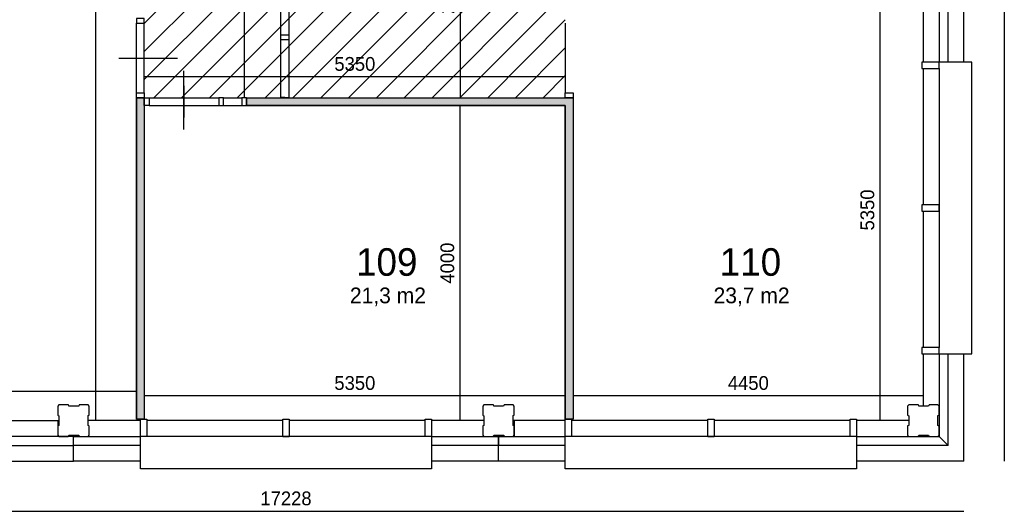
# Model space of a CAD drawing. Extents: x 126249 to 198477, y 373 to 102273.
# Tile 21 of 54: x 185965 to 198477, y 11022 to 17263. Entities that reach past the tile are written whole.
import ezdxf

# ---------------------------------------------------------------- set-up
doc = ezdxf.new("R2010")
doc.units = 0
doc.header["$MEASUREMENT"] = 0
doc.header["$PDMODE"] = 35
doc.header["$PDSIZE"] = -0.5
doc.layers.get('0').update_dxf_attribs({"linetype": 'CONTINUOUS'})
doc.layers.get('DEFPOINTS').update_dxf_attribs({"linetype": 'CONTINUOUS'})
for name, color, linetype in [('AA$1A---_ARCEER', 252, 'CONTINUOUS'), ('AL21----_BUITENWAND', 252, 'CONTINUOUS'), ('AL22----_BINNENWAND', 252, 'CONTINUOUS'), ('AL31----_BUITENKOZIJN', 252, 'CONTINUOUS'), ('AL32----_BINNENKOZIJN', 252, 'CONTINUOUS'), ('AM$1A---_MAATVOERING', 252, 'CONTINUOUS'), ('Betonpalen', 252, 'CONTINUOUS'), ('Brandweer', 252, 'CONTINUOUS'), ('LAYER01', 252, 'CONTINUOUS'), ('M2', 252, 'CONTINUOUS'), ('NUL', 252, 'CONTINUOUS'), ('UNUSEDHATCH', 252, 'CONTINUOUS')]:
    doc.layers.add(name, color=color, linetype=linetype)
doc.styles.add('B-01', font='b-gbp')
doc.dimstyles.new('BBA_STAND', dxfattribs={"dimtxt": 175, "dimasz": 1, "dimexe": 1, "dimexo": 0.001, "dimgap": 75, "dimtad": 1, "dimdec": 0, "dimzin": 0, "dimdsep": 46, "dimtxsty": 'B-01', "dimblk": 'NONE', "dimblk1": 'NONE', "dimblk2": 'PIJL1', "dimcen": 1, "dimse1": 1, "dimse2": 1, "dimclrd": 256, "dimclre": 1, "dimclrt": 256, "dimadec": 0, "dimazin": 0, "dimtfac": 1, "dimtdec": 0, "dimtmove": 0, "dimatfit": 0, "dimldrblk": 'PIJL1', "dimfxl": 1, "dimtolj": 1, "dimtzin": 0, "dimarcsym": 0})

# ---------------------------------------------------------------- blocks, each defined once
blk = doc.blocks.new('*D13')
at = {"layer": 'AM$1A---_MAATVOERING', "lineweight": -2, "transparency": 16777216}
blk.add_line((180735, 11022), (197963, 11022), dxfattribs=at)
at = {"layer": 'DEFPOINTS', "color": 0, "transparency": 16777216}
for p in [(180735, 11659), (197963, 11660), (197963, 11022)]:
    blk.add_point(p, dxfattribs=at)
at = {"layer": 'AM$1A---_MAATVOERING', "transparency": 16777216, "insert": (189349, 11185), "char_height": 175, "attachment_point": 5, "style": 'B-01'}
blk.add_mtext('\\A1;17228', dxfattribs=at)
blk = doc.blocks.new('_None')
blk = doc.blocks.new('PIJL1')
at = {"color": 1, "linetype": 'ByBlock'}
blk.add_line((0, 83), (0, -83), dxfattribs=at)
blk.add_solid([(-100, 17), (-100, -17), (0, 0)], dxfattribs=at)
blk = doc.blocks.new('*D14')
at = {"layer": 'AM$1A---_MAATVOERING', "lineweight": -2, "transparency": 16777216}
blk.add_line((198477, 34287), (198477, 11660), dxfattribs=at)
at = {"layer": 'DEFPOINTS', "color": 0, "transparency": 16777216}
for p in [(197963, 34287), (197963, 11660), (198477, 11660)]:
    blk.add_point(p, dxfattribs=at)
at = {"layer": 'AM$1A---_MAATVOERING', "transparency": 16777216, "insert": (198315, 22973), "char_height": 175, "attachment_point": 5, "rotation": 90, "style": 'B-01'}
blk.add_mtext('\\A1;22628', dxfattribs=at)
blk = doc.blocks.new('*D82')
at = {"layer": 'AM$1A---_MAATVOERING', "lineweight": -2, "transparency": 16777216}
blk.add_line((196900, 12173), (196900, 17523), dxfattribs=at)
at = {"layer": 'DEFPOINTS', "color": 0, "transparency": 16777216}
for p in [(196900, 17523), (196900, 17523), (196900, 12173)]:
    blk.add_point(p, dxfattribs=at)
at = {"layer": 'AM$1A---_MAATVOERING', "transparency": 16777216, "insert": (196738, 14848), "char_height": 175, "attachment_point": 5, "rotation": 90, "style": 'B-01'}
blk.add_mtext('\\A1;5350', dxfattribs=at)
blk = doc.blocks.new('*D85')
at = {"layer": 'AM$1A---_MAATVOERING', "lineweight": -2, "transparency": 16777216}
blk.add_line((197449, 12487), (192999, 12487), dxfattribs=at)
at = {"layer": 'DEFPOINTS', "color": 0, "transparency": 16777216}
for p in [(192999, 12691), (197449, 12691), (192999, 12487)]:
    blk.add_point(p, dxfattribs=at)
at = {"layer": 'AM$1A---_MAATVOERING', "transparency": 16777216, "insert": (195224, 12650), "char_height": 175, "attachment_point": 5, "style": 'B-01'}
blk.add_mtext('\\A1;4450', dxfattribs=at)
blk = doc.blocks.new('*D86')
at = {"layer": 'AM$1A---_MAATVOERING', "lineweight": -2, "transparency": 16777216}
blk.add_line((192899, 12487), (187549, 12487), dxfattribs=at)
at = {"layer": 'DEFPOINTS', "color": 0, "transparency": 16777216}
for p in [(187549, 13412), (192899, 13412), (187549, 12487)]:
    blk.add_point(p, dxfattribs=at)
at = {"layer": 'AM$1A---_MAATVOERING', "transparency": 16777216, "insert": (190224, 12650), "char_height": 175, "attachment_point": 5, "style": 'B-01'}
blk.add_mtext('\\A1;5350', dxfattribs=at)
blk = doc.blocks.new('*D265')
at = {"layer": 'AM$1A---_MAATVOERING', "lineweight": -2, "transparency": 16777216}
blk.add_line((191562, 18923), (191562, 16273), dxfattribs=at)
at = {"layer": 'DEFPOINTS', "color": 0, "transparency": 16777216}
for p in [(192020, 18923), (191562, 16273), (192020, 16273)]:
    blk.add_point(p, dxfattribs=at)
at = {"layer": 'AM$1A---_MAATVOERING', "transparency": 16777216, "insert": (191400, 17598), "char_height": 175, "attachment_point": 5, "rotation": 90, "style": 'B-01'}
blk.add_mtext('\\A1;2650', dxfattribs=at)
blk = doc.blocks.new('*D87')
at = {"layer": 'AM$1A---_MAATVOERING', "lineweight": -2, "transparency": 16777216}
blk.add_line((191562, 12173), (191562, 16173), dxfattribs=at)
at = {"layer": 'DEFPOINTS', "color": 0, "transparency": 16777216}
for p in [(191531, 16173), (191562, 16173), (191531, 12173)]:
    blk.add_point(p, dxfattribs=at)
at = {"layer": 'AM$1A---_MAATVOERING', "transparency": 16777216, "insert": (191400, 14173), "char_height": 175, "attachment_point": 5, "rotation": 90, "style": 'B-01'}
blk.add_mtext('\\A1;4000', dxfattribs=at)
blk = doc.blocks.new('*D266')
at = {"layer": 'AM$1A---_MAATVOERING', "lineweight": -2, "transparency": 16777216}
blk.add_line((192899, 16538), (187549, 16538), dxfattribs=at)
at = {"layer": 'DEFPOINTS', "color": 0, "transparency": 16777216}
for p in [(187549, 17730), (192899, 17523), (187549, 16538)]:
    blk.add_point(p, dxfattribs=at)
at = {"layer": 'AM$1A---_MAATVOERING', "transparency": 16777216, "insert": (190224, 16701), "char_height": 175, "attachment_point": 5, "style": 'B-01'}
blk.add_mtext('\\A1;5350', dxfattribs=at)
blk = doc.blocks.new('*D268')
at = {"layer": 'AM$1A---_MAATVOERING', "lineweight": -2, "transparency": 16777216}
blk.add_line((188816, 29575), (188816, 16273), dxfattribs=at)
at = {"layer": 'DEFPOINTS', "color": 0, "transparency": 16777216}
for p in [(188920, 29575), (188816, 16273), (188920, 16273)]:
    blk.add_point(p, dxfattribs=at)
at = {"layer": 'AM$1A---_MAATVOERING', "transparency": 16777216, "insert": (188654, 22924), "char_height": 175, "attachment_point": 5, "rotation": 90, "style": 'B-01'}
blk.add_mtext('\\A1;13302', dxfattribs=at)
blk = doc.blocks.new('*D97')
at = {"layer": 'AM$1A---_MAATVOERING', "lineweight": -2, "transparency": 16777216}
blk.add_line((181249, 12546), (187449, 12546), dxfattribs=at)
at = {"layer": 'DEFPOINTS', "color": 0, "transparency": 16777216}
for p in [(181249, 12731), (187449, 12731), (187449, 12546)]:
    blk.add_point(p, dxfattribs=at)
at = {"layer": 'AM$1A---_MAATVOERING', "transparency": 16777216, "insert": (184349, 12709), "char_height": 175, "attachment_point": 5, "style": 'B-01'}
blk.add_mtext('\\A1;6200', dxfattribs=at)
blk = doc.blocks.new('*D98')
at = {"layer": 'AM$1A---_MAATVOERING', "lineweight": -2, "transparency": 16777216}
blk.add_line((186931, 12173), (186931, 26573), dxfattribs=at)
at = {"layer": 'DEFPOINTS', "color": 0, "transparency": 16777216}
for p in [(186131, 26573), (186931, 26573), (186131, 12173)]:
    blk.add_point(p, dxfattribs=at)
at = {"layer": 'AM$1A---_MAATVOERING', "transparency": 16777216, "insert": (186769, 19373), "char_height": 175, "attachment_point": 5, "rotation": 90, "style": 'B-01'}
blk.add_mtext('\\A1;14400', dxfattribs=at)

msp = doc.modelspace()

# ---------------------------------------------------------------- hatches: boundary and pattern name
at = {"layer": 'AA$1A---_ARCEER'}
h = msp.add_hatch(dxfattribs=at)
h.set_pattern_fill('ANSI31', color=256, scale=2000, style=0)
h.set_pattern_definition([(45, (118716.53, 0), (-176.7767, 176.7767), [])])
h.paths.add_polyline_path([(189248.8, 18923.5), (189248.8, 28275.3), (189249.1, 28275.3), (189249.1, 28335.1), (189249.1, 29220.6), (189249.1, 29280.3), (189249.1, 29515.6), (189249.1, 29575.3), (187548.8, 29575.3), (187548.8, 29515.6), (187548.8, 29024.4), (187548.8, 28675.1), (187599.6, 28575.8), (187698.6, 28575.8), (187748.1, 28672.5), (187797.6, 28575.8), (187698.6, 28575.8), (187649.1, 28479), (187599.6, 28575.8), (187548.8, 28575.8), (187548.8, 28124.4), (187548.8, 27775.1), (187599.6, 27675.8), (187698.6, 27675.8), (187748.1, 27772.5), (187797.6, 27675.8), (187698.6, 27675.8), (187649.1, 27579), (187599.6, 27675.8), (187548.8, 27675.8), (187548.8, 27224.4), (187548.8, 26733.2), (187548.8, 26673.5), (187548.8, 24273.5), (187548.6, 24273.5), (187548.6, 24213.7), (187548.6, 23978.2), (187548.6, 23918.5), (187548.6, 23033.2), (187548.6, 22973.5), (187548.8, 22973.5), (187548.8, 17573.5), (187548.6, 17573.5), (187548.6, 17513.7), (187548.6, 17278.2), (187548.6, 17218.5), (187548.6, 16333.2), (187548.6, 16273.5), (187608.6, 16273.5), (188493.8, 16273.5), (188553.6, 16273.5), (188789.1, 16273.5), (188848.8, 16273.5), (192898.8, 16273.5), (192898.8, 16333.2), (192898.8, 17218.7), (192898.8, 17278.5), (192898.8, 17463.7), (192898.8, 17523.5), (192898.8, 17623.5), (192898.8, 17683.2), (192898.8, 17918.5), (192898.8, 17978.2), (192898.8, 18863.7), (192898.8, 18923.5), (191801.1, 18923.5), (191801.1, 18923.7), (191741.4, 18923.7), (190855.9, 18923.7), (190796.1, 18923.7), (190560.9, 18923.7), (190501.1, 18923.7), (190501.1, 18923.5)])
h.paths.add_polyline_path([(191848.9, 17643.5), (191848.9, 17758.5), (191863.9, 17773.5), (191984.9, 17773.5), (191989.9, 17758.5), (192114.9, 17758.5), (192122.9, 17773.5), (192233.9, 17773.5), (192248.9, 17758.5), (192248.9, 17641.5), (192233.9, 17636.5), (192233.9, 17511.5), (192248.9, 17503.5), (192248.9, 17388.5), (192233.9, 17373.5), (192120.9, 17373.5), (192115.9, 17388.5), (191990.9, 17388.5), (191982.9, 17373.5), (191863.9, 17373.5), (191848.9, 17388.5), (191848.9, 17505.5), (191863.9, 17510.5), (191863.9, 17635.5)], flags=16)
h.paths.add_polyline_path([(188284.7, 22002.1), (188284.2, 22002.1), (188283.8, 22001.8), (188283.8, 22003)], flags=16)
h.paths.add_polyline_path([(187631, 24219.7), (187631, 24415), (187631, 24610.4), (188021.6, 24415)], flags=16)
h.paths.add_polyline_path([(188698.9, 29179.9), (188144, 29179.9), (188144, 29457.4), (188698.9, 29457.4)], flags=16)
h.paths.add_polyline_path([(188522, 29430.8), (188521.6, 29430.3), (188521.1, 29429.8)], flags=0)
h.paths.add_polyline_path([(188574, 29184.6), (188550.9, 29184.6), (188550.9, 29253.9), (188590.8, 29305.2), (188569.4, 29352.3), (188569.4, 29318.7), (188513.9, 29318.7), (188513.9, 29341.8), (188546.3, 29341.8), (188546.3, 29374.9), (188546.3, 29375.2), (188551.2, 29376.3), (188555.3, 29377.7), (188558.2, 29379.1), (188561.3, 29380.8), (188564, 29382.8), (188566.8, 29385.2), (188568.6, 29387.1), (188570.5, 29389.4), (188571.8, 29391.3), (188573.5, 29394), (188575.1, 29397.5), (188576.1, 29400.3), (188576.8, 29402.8), (188577.3, 29405.3), (188577.8, 29411.1), (188638.8, 29411.1), (188653.8, 29351), (188630, 29351), (188620.7, 29388), (188593.8, 29388), (188624.9, 29319.6), (188624.9, 29230.8), (188689.6, 29230.8), (188689.6, 29207.7), (188601.8, 29207.7), (188601.8, 29281.6), (188574, 29246)], flags=0)
h.paths.add_polyline_path([(188574, 29184.6), (188550.9, 29184.6), (188550.9, 29253.9), (188590.8, 29305.2), (188569.4, 29352.3), (188569.4, 29318.7), (188513.9, 29318.7), (188513.9, 29341.8), (188546.3, 29341.8), (188546.3, 29375), (188554.2, 29377.3), (188560.6, 29380.4), (188566.7, 29385.1), (188570.2, 29389), (188573.7, 29394.5), (188577.2, 29404.5), (188577.8, 29411.1), (188638.8, 29411.1), (188653.8, 29351), (188630, 29351), (188620.7, 29388), (188593.8, 29388), (188624.9, 29319.6), (188624.9, 29230.8), (188689.6, 29230.8), (188689.6, 29207.7), (188601.8, 29207.7), (188601.8, 29281.6), (188574, 29246)], flags=0)
h.paths.add_polyline_path([(188292, 29216.9), (188181, 29216.9), (188181, 29420.4), (188292, 29420.4)], flags=0)
h.paths.add_polyline_path([(191268.7, 17246.4), (191268.7, 17950.5), (191531.2, 17950.5), (191531.2, 17246.4)], flags=24)
h.paths.add_polyline_path([(189871.8, 16832.2), (190575.9, 16832.2), (190575.9, 16569.7), (189871.8, 16569.7)], flags=24)
h.paths.add_polyline_path([(188063.4, 19717.2), (188734.3, 19717.2), (188734.3, 19454.7), (188063.4, 19454.7)], flags=24)
h.paths.add_polyline_path([(188522.7, 22505.6), (188522.7, 23343.1), (188785.2, 23343.1), (188785.2, 22505.6)], flags=24)
h.paths.add_polyline_path([(188463.5, 21693.7), (188835.3, 21693.7), (188835.3, 21879.6), (188463.5, 21879.6)], flags=24)
h.paths.add_polyline_path([(187902.9, 24479.2), (188225.2, 24479.2), (188225.2, 24702.4), (187902.9, 24702.4)], flags=24)
at = {"layer": 'UNUSEDHATCH'}
h = msp.add_hatch(color=256, dxfattribs=at)
h.paths.add_polyline_path([(187548.8, 17573.5), (187548.8, 22973.5), (187448.8, 22973.5), (187448.8, 17573.5)])
h.paths.add_polyline_path([(187548.8, 12193.5), (187548.8, 16273.5), (187448.8, 16273.5), (187448.8, 12193.5)])
h.paths.add_polyline_path([(192898.8, 16173.5), (192898.8, 12193.5), (192998.8, 12193.5), (192998.8, 16273.5), (192898.8, 16273.5), (188848.8, 16273.5), (188848.8, 16173.5)])
h.paths.add_polyline_path([(197263.9, 17523.5), (197263.9, 17623.5), (197259.9, 17623.5), (197263.9, 17614), (197263.9, 17532.9)])
h.paths.add_polyline_path([(197263.9, 22923.7), (197263.9, 23023.7), (193998.8, 23023.7), (193998.8, 22923.7)])

# ---------------------------------------------------------------- linework, layer by layer
at = {"layer": 'AL21----_BUITENWAND'}
for points in [[(197648.8, 17573.5), (197648.8, 16723.5)], [(197762.8, 16723.5), (197762.8, 17573.5)], [(197962.8, 16723.5), (197962.8, 17573.5)], [(197448.8, 16723.5), (197448.8, 17388.5)], [(197448.8, 12358.5), (197448.8, 13023.5)], [(197648.8, 13023.5), (197648.8, 11973.5)], [(197762.8, 11859.5), (197762.8, 13023.5)], [(197962.8, 11659.5), (197962.8, 13023.5)], [(185798.8, 12173.5), (186463.9, 12173.5)], [(186448.8, 12173.5), (186448.8, 11973.5)], [(187498.8, 12173.5), (186833.9, 12173.5)], [(191863.9, 12173.5), (191198.8, 12173.5)], [(192898.8, 12173.5), (192233.9, 12173.5)], [(192248.8, 12173.5), (192248.8, 11973.5)], [(197263.9, 12173.5), (196598.8, 12173.5)], [(186648.8, 11973.5), (185798.8, 11973.5)], [(186648.8, 11973.5), (187498.8, 11973.5)], [(186648.8, 11859.5), (186648.8, 11973.5)], [(186648.8, 11859.5), (186648.8, 11973.5)], [(191198.8, 11973.5), (192048.8, 11973.5)], [(192048.8, 11973.5), (192898.8, 11973.5)], [(192048.8, 11859.5), (192048.8, 11973.5)], [(192048.8, 11973.5), (192048.8, 11859.5)], [(196598.8, 11973.5), (197648.7, 11973.5)], [(197648.7, 11973.5), (197762.7, 11859.5)], [(197648.8, 11973.5), (197762.8, 11859.5)], [(185798.8, 11859.5), (186648.8, 11859.5)], [(187498.8, 11859.5), (186648.8, 11859.5)], [(186648.8, 11659.5), (186648.8, 11859.5)], [(192048.8, 11859.5), (191198.8, 11859.5)], [(192898.8, 11859.5), (192048.8, 11859.5)], [(192048.8, 11659.5), (192048.8, 11859.5)], [(197762.7, 11859.5), (196598.8, 11859.5)], [(185798.8, 11659.5), (186648.8, 11659.5)], [(187498.8, 11659.5), (186648.8, 11659.5)], [(192048.8, 11659.5), (191198.8, 11659.5)], [(192898.8, 11659.5), (192048.8, 11659.5)], [(197962.7, 11659.5), (196598.8, 11659.5)]]:
    msp.add_lwpolyline(points, dxfattribs=at)
at = {"layer": 'AL22----_BINNENWAND'}
for points in [[(187448.8, 16273.5), (187448.8, 12193.5)], [(187448.8, 12193.5), (187448.8, 16273.5)], [(187448.8, 16273.5), (187548.8, 16273.5)], [(187548.8, 16273.5), (187448.8, 16273.5)], [(187448.8, 16273.5), (187548.8, 16273.5)], [(187548.8, 16273.5), (187548.8, 12193.5)], [(187548.8, 16273.5), (187548.8, 12193.5)], [(187548.8, 16273.5), (187548.8, 16173.5)], [(188848.8, 16273.5), (192998.8, 16273.5)], [(188848.8, 16273.5), (192998.8, 16273.5)], [(188848.8, 16173.5), (188848.8, 16273.5)], [(188848.8, 16273.5), (188848.8, 16173.5)], [(188848.8, 16173.5), (188848.8, 16273.5)], [(192898.8, 16273.5), (192998.8, 16273.5)], [(192998.8, 16273.5), (192998.8, 12193.5)], [(192998.8, 16273.5), (192998.8, 12193.5)], [(188848.8, 16173.5), (192898.8, 16173.5)], [(192898.8, 16173.5), (188848.8, 16173.5)], [(192898.8, 16173.5), (192898.8, 12193.5)], [(192898.8, 12193.5), (192898.8, 16173.5)], [(187548.8, 12193.5), (187448.8, 12193.5)], [(192998.8, 12193.5), (192898.8, 12193.5)]]:
    msp.add_lwpolyline(points, dxfattribs=at)
at = {"layer": 'AL31----_BUITENKOZIJN'}
for p, q in [((197648.8, 16643.5), (197648.8, 13103.5)), ((191118.8, 11973.5), (187578.8, 11973.5)), ((196518.8, 11973.5), (192978.8, 11973.5))]:
    msp.add_line(p, q, dxfattribs=at)
for points in [[(197428.8, 16723.5), (197428.8, 16643.5)], [(197648.8, 16723.5), (197428.8, 16723.5)], [(197428.8, 16643.5), (197648.8, 16643.5)], [(197448.8, 14913.5), (197448.8, 16643.5)], [(197648.8, 13023.5), (198062.8, 13023.5), (198062.8, 16723.5), (197962.8, 16723.5)], [(197648.8, 16643.5), (197648.8, 16723.5)], [(198062.8, 16723.5), (197648.8, 16723.5)], [(198062.8, 13023.5), (198062.8, 16723.5)], [(198062.8, 13023.5), (198062.8, 16723.5)], [(197648.8, 14913.5), (197428.8, 14913.5)], [(197428.8, 14913.5), (197428.8, 14833.5)], [(197648.8, 14913.5), (197648.8, 14833.5)], [(197648.8, 14833.5), (197648.8, 14913.5)], [(197428.8, 14833.5), (197648.8, 14833.5)], [(197448.8, 13103.5), (197448.8, 14833.5)], [(197648.8, 13103.5), (197428.8, 13103.5)], [(197428.8, 13103.5), (197428.8, 13023.5)], [(197428.8, 13023.5), (197648.8, 13023.5)], [(197648.8, 13023.5), (197648.8, 13103.5)], [(187498.8, 12193.5), (187578.8, 12193.5)], [(187498.8, 11973.5), (187498.8, 12193.5)], [(187578.8, 12193.5), (187578.8, 11973.5)], [(189308.8, 12173.5), (187578.8, 12173.5)], [(189308.8, 12193.5), (189388.8, 12193.5)], [(189308.8, 11973.5), (189308.8, 12193.5)], [(189388.8, 12193.5), (189388.8, 11973.5)], [(191118.8, 12173.5), (189388.8, 12173.5)], [(191118.8, 12193.5), (191198.8, 12193.5)], [(191118.8, 11973.5), (191118.8, 12193.5)], [(191198.8, 12193.5), (191198.8, 11973.5)], [(192898.8, 12193.5), (192978.8, 12193.5)], [(192898.8, 11973.5), (192898.8, 12193.5)], [(192978.8, 12193.5), (192978.8, 11973.5)], [(194708.8, 12173.5), (192978.8, 12173.5)], [(194708.8, 12193.5), (194788.8, 12193.5)], [(194708.8, 11973.5), (194708.8, 12193.5)], [(194788.8, 12193.5), (194788.8, 11973.5)], [(196518.8, 12173.5), (194788.8, 12173.5)], [(196518.8, 12193.5), (196598.8, 12193.5)], [(196518.8, 11973.5), (196518.8, 12193.5)], [(196598.8, 12193.5), (196598.8, 11973.5)], [(187498.8, 11559.5), (187498.8, 11973.5)], [(187578.8, 11973.5), (187498.8, 11973.5)], [(189308.8, 11973.5), (189388.8, 11973.5)], [(189388.8, 11973.5), (189308.8, 11973.5)], [(191198.8, 11973.5), (191118.8, 11973.5)], [(191198.8, 11973.5), (191198.8, 11559.5)], [(196598.8, 11973.5), (196598.8, 11559.5), (192898.8, 11559.5), (192898.8, 11659.5)], [(192898.8, 11559.5), (192898.8, 11973.5)], [(192978.8, 11973.5), (192898.8, 11973.5)], [(194708.8, 11973.5), (194788.8, 11973.5)], [(194788.8, 11973.5), (194708.8, 11973.5)], [(196598.8, 11973.5), (196518.8, 11973.5)], [(191198.8, 11559.5), (187498.8, 11559.5)], [(196598.8, 11559.5), (192898.8, 11559.5)], [(196598.8, 11559.5), (192898.8, 11559.5)]]:
    msp.add_lwpolyline(points, dxfattribs=at)
at = {"layer": 'AL32----_BINNENKOZIJN'}
for points in [[(187448.8, 17278.2), (187448.8, 17218.5), (187548.6, 17218.5), (187548.6, 17278.2)], [(189285.2, 17010.1), (189285.2, 17069.8), (189384.9, 17069.8), (189384.9, 17010.1)], [(187448.8, 16273.5), (187448.8, 16333.2), (187548.6, 16333.2), (187548.6, 16273.5)], [(187548.8, 16273.5), (187608.6, 16273.5), (187608.6, 16173.7), (187548.8, 16173.7)], [(188553.6, 16273.5), (188493.8, 16273.5), (188493.8, 16173.7), (188553.6, 16173.7)], [(188848.8, 16273.5), (188789.1, 16273.5), (188789.1, 16173.7), (188848.8, 16173.7)], [(192898.8, 16273.5), (192898.8, 16333.2), (192998.6, 16333.2), (192998.6, 16273.5)]]:
    msp.add_lwpolyline(points, close=True, dxfattribs=at)
for points in [[(187448.8, 16333.2), (187448.8, 17218.5)], [(187548.6, 16333.2), (187548.6, 17218.5)], [(192898.8, 17218.7), (192898.8, 16333.2)], [(187298.8, 16775.8), (187498.8, 16775.8), (187698.8, 16775.8)], [(187398.6, 16775.8), (187598.6, 16775.8), (187798.6, 16775.8)], [(188049.3, 16423.7), (188049.3, 16223.7), (188049.3, 16023.7)], [(188051.2, 16423.5), (188051.2, 16223.5), (188051.2, 16023.5)], [(187608.6, 16273.5), (188493.8, 16273.5)], [(188553.6, 16273.5), (188789.1, 16273.5)], [(187608.6, 16173.7), (188493.8, 16173.7)], [(188553.6, 16173.7), (188789.1, 16173.7)]]:
    msp.add_lwpolyline(points, dxfattribs=at)
at = {"layer": 'Betonpalen'}
for points in [[(186463.9, 12373.5), (186448.9, 12358.5)], [(186448.9, 12358.5), (186448.9, 12243.5)], [(186584.9, 12373.5), (186463.9, 12373.5)], [(186589.9, 12358.5), (186584.9, 12373.5)], [(186714.9, 12358.5), (186589.9, 12358.5)], [(186722.9, 12373.5), (186714.9, 12358.5)], [(186833.9, 12373.5), (186722.9, 12373.5)], [(186848.9, 12358.5), (186833.9, 12373.5)], [(186848.9, 12241.5), (186848.9, 12358.5)], [(191863.9, 12373.5), (191848.9, 12358.5)], [(191848.9, 12358.5), (191848.9, 12243.5)], [(191984.9, 12373.5), (191863.9, 12373.5)], [(191989.9, 12358.5), (191984.9, 12373.5)], [(192114.9, 12358.5), (191989.9, 12358.5)], [(192122.9, 12373.5), (192114.9, 12358.5)], [(192233.9, 12373.5), (192122.9, 12373.5)], [(192248.9, 12358.5), (192233.9, 12373.5)], [(192248.9, 12241.5), (192248.9, 12358.5)], [(197263.9, 12373.5), (197248.9, 12358.5)], [(197248.9, 12358.5), (197248.9, 12243.5)], [(197384.9, 12373.5), (197263.9, 12373.5)], [(197389.9, 12358.5), (197384.9, 12373.5)], [(197514.9, 12358.5), (197389.9, 12358.5)], [(197522.9, 12373.5), (197514.9, 12358.5)], [(197633.9, 12373.5), (197522.9, 12373.5)], [(197648.9, 12358.5), (197633.9, 12373.5)], [(197648.9, 12241.5), (197648.9, 12358.5)], [(186448.9, 12243.5), (186463.9, 12235.5)], [(186463.9, 12235.5), (186463.9, 12110.5)], [(186833.9, 12236.5), (186848.9, 12241.5)], [(186833.9, 12111.5), (186833.9, 12236.5)], [(191848.9, 12243.5), (191863.9, 12235.5)], [(191863.9, 12235.5), (191863.9, 12110.5)], [(192233.9, 12236.5), (192248.9, 12241.5)], [(192233.9, 12111.5), (192233.9, 12236.5)], [(197248.9, 12243.5), (197263.9, 12235.5)], [(197263.9, 12235.5), (197263.9, 12110.5)], [(197633.9, 12236.5), (197648.9, 12241.5)], [(197633.9, 12111.5), (197633.9, 12236.5)], [(186463.9, 12110.5), (186448.9, 12105.5)], [(186448.9, 12105.5), (186448.9, 11988.5)], [(186848.9, 12103.5), (186833.9, 12111.5)], [(186848.9, 11988.5), (186848.9, 12103.5)], [(191863.9, 12110.5), (191848.9, 12105.5)], [(191848.9, 12105.5), (191848.9, 11988.5)], [(192248.9, 12103.5), (192233.9, 12111.5)], [(192248.9, 11988.5), (192248.9, 12103.5)], [(197263.9, 12110.5), (197248.9, 12105.5)], [(197248.9, 12105.5), (197248.9, 11988.5)], [(197648.9, 12103.5), (197633.9, 12111.5)], [(197648.9, 11988.5), (197648.9, 12103.5)], [(186448.9, 11988.5), (186463.9, 11973.5)], [(186463.9, 11973.5), (186582.9, 11973.5)], [(186582.9, 11973.5), (186590.9, 11988.5)], [(186590.9, 11988.5), (186715.9, 11988.5)], [(186715.9, 11988.5), (186720.9, 11973.5)], [(186720.9, 11973.5), (186833.9, 11973.5)], [(186833.9, 11973.5), (186848.9, 11988.5)], [(191848.9, 11988.5), (191863.9, 11973.5)], [(191863.9, 11973.5), (191982.9, 11973.5)], [(191982.9, 11973.5), (191990.9, 11988.5)], [(191990.9, 11988.5), (192115.9, 11988.5)], [(192115.9, 11988.5), (192120.9, 11973.5)], [(192120.9, 11973.5), (192233.9, 11973.5)], [(192233.9, 11973.5), (192248.9, 11988.5)], [(197248.9, 11988.5), (197263.9, 11973.5)], [(197263.9, 11973.5), (197382.9, 11973.5)], [(197382.9, 11973.5), (197390.9, 11988.5)], [(197390.9, 11988.5), (197515.9, 11988.5)], [(197515.9, 11988.5), (197520.9, 11973.5)], [(197520.9, 11973.5), (197633.9, 11973.5)], [(197633.9, 11973.5), (197648.9, 11988.5)]]:
    msp.add_lwpolyline(points, dxfattribs=at)
at = {"layer": 'Brandweer'}
for points in [[(187226.1, 16775.8), (187971.1, 16775.8)], [(187226.1, 16775.8), (187971.1, 16775.8)], [(188051.2, 15871.2), (188051.2, 16616.2)], [(188051.2, 15871.2), (188051.2, 16616.2)]]:
    msp.add_lwpolyline(points, dxfattribs=at)
at = {"layer": 'NUL'}
msp.add_lwpolyline([(189285.2, 18928.6), (189384.9, 18923.5), (189384.9, 16273.5), (189285.2, 16278.6)], close=True, dxfattribs=at)

# ---------------------------------------------------------------- texts
at = {"layer": 'LAYER01', "style": 'B-01'}
for s, p in [('109', (190239.2, 14012.4)), ('110', (194860.4, 14012.4))]:
    msp.add_text(s, height=350, rotation=0, dxfattribs=at).set_placement(p)
at = {"layer": 'M2', "char_height": 200, "width": 1805, "attachment_point": 1, "style": 'B-01'}
for s, insert in [('21,3 m2', (190161.2, 13863.2)), ('23,7 m2', (194782.4, 13863.2))]:
    msp.add_mtext(s, dxfattribs=dict(at, insert=insert))

# ---------------------------------------------------------------- dimensions: what is measured, and where the dimension line sits
at = {"layer": 'AM$1A---_MAATVOERING'}
for base, p1, p2, picture, middle in [((198477.2, 11659.5), (197962.8, 34287.4), (197962.8, 11659.5), '*D14', (198314.7, 22973.5)), ((188816.4, 16273.5), (188920.4, 29575.3), (188920.4, 16273.5), '*D268', (188653.9, 22924.4)), ((186931.4, 26573.5), (186131.4, 12173.5), (186131.4, 26573.5), '*D98', (186768.9, 19373.5)), ((191562.4, 16273.5), (192020.4, 18923.5), (192020.4, 16273.5), '*D265', (191399.9, 17598.5)), ((196900.4, 17523.5), (196900.4, 12173.5), (196900.4, 17523.5), '*D82', (196737.9, 14848.5)), ((191562.4, 16173.5), (191531.4, 12173.5), (191531.4, 16173.5), '*D87', (191399.9, 14173.5))]:
    dim = msp.add_linear_dim(base=base, p1=p1, p2=p2, angle=270, dimstyle='BBA_STAND', dxfattribs=at)
    dim.commit()
    dim.dimension.update_dxf_attribs({"geometry": picture, "text_midpoint": middle})
for base, p1, p2, picture, middle in [((187548.8, 16538.5), (192898.8, 17523.5), (187548.8, 17730.5), '*D266', (190223.8, 16701)), ((187548.8, 12487.5), (192898.8, 13412.5), (187548.8, 13412.5), '*D86', (190223.8, 12650)), ((187448.8, 12546.5), (181248.8, 12731), (187448.8, 12731), '*D97', (184348.8, 12709)), ((192998.8, 12487.5), (197448.8, 12691), (192998.8, 12691), '*D85', (195223.8, 12650)), ((197962.8, 11022.5), (180734.9, 11659.5), (197962.8, 11659.5), '*D13', (189348.9, 11185))]:
    dim = msp.add_linear_dim(base=base, p1=p1, p2=p2, dimstyle='BBA_STAND', dxfattribs=at)
    dim.commit()
    dim.dimension.update_dxf_attribs({"geometry": picture, "text_midpoint": middle})

doc.saveas('drawing.dxf')
